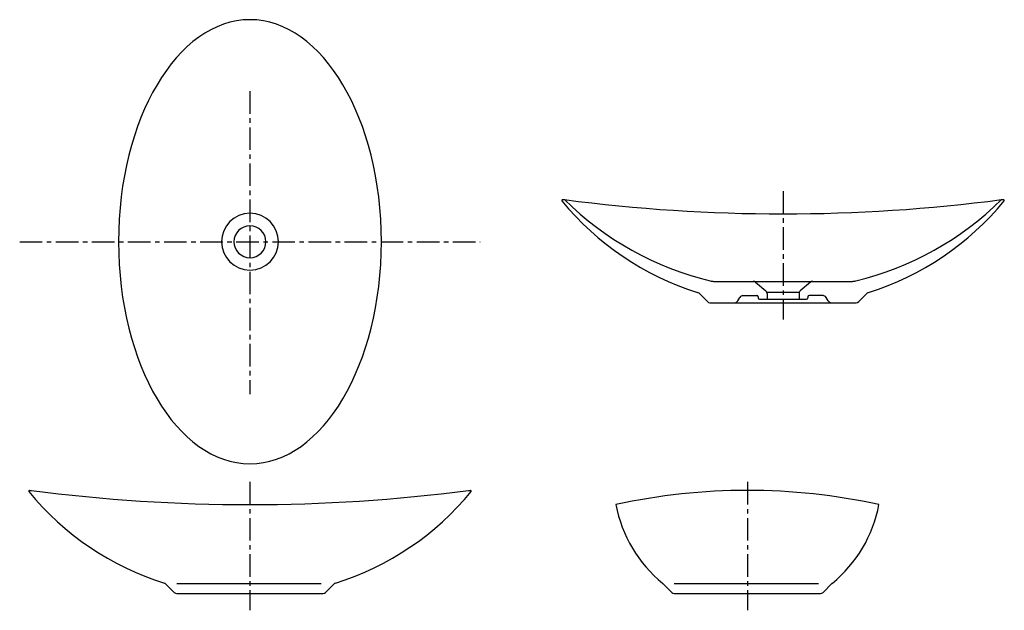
# Model space of a CAD drawing. Header units: millimetres. Extents: x -324 to 1061, y -519 to 312.
import ezdxf

# ---------------------------------------------------------------- set-up
doc = ezdxf.new("R2010")
doc.units = ezdxf.units.MM
doc.linetypes.add('CENTER', pattern=[50.8, 31.75, -6.35, 6.35, -6.35])

msp = doc.modelspace()

# ---------------------------------------------------------------- linework, layer by layer
at = {"color": 7, "linetype": 'CENTER'}
for p, q in [((0, 211.80661), (0, -214.6783)), ((750.06776, 71.210806), (750.06776, -109.451751)), ((-324.035823, 0), (324.035823, 0)), ((0, -338.042991), (0, -518.705548)), ((700, -338.042991), (700, -518.705548))]:
    msp.add_line(p, q, dxfattribs=at)
at = {"color": 7, "linetype": 'Continuous'}
for p, q in [((439.672954, 59.253797), (442.56776, 59.253797)), ((1057.56776, 59.253797), (1060.462567, 59.253797)), ((652.415852, -55.746203), (847.719669, -55.746203)), ((711.472097, -56.94992), (725.821717, -69.249595)), ((788.663424, -56.94992), (774.313803, -69.249595)), ((631.854161, -72.532604), (643.603294, -84.281737)), ((686.511136, -83.246203), (689.397887, -78.246203)), ((693.728014, -75.746203), (713.06776, -75.746203)), ((715.06776, -77.746203), (715.06776, -78.746203)), ((717.06776, -80.746203), (783.06776, -80.746203)), ((727.56776, -70.746203), (772.56776, -70.746203)), ((727.56776, -73.045878), (727.56776, -80.746203)), ((772.56776, -73.045878), (772.56776, -80.746203)), ((785.06776, -77.746203), (785.06776, -78.746203)), ((806.407506, -75.746203), (787.06776, -75.746203)), ((813.624384, -83.246203), (810.737633, -78.246203)), ((868.28136, -72.532604), (856.532226, -84.281737)), ((647.138828, -85.746203), (852.996692, -85.746203)), ((-310.394806, -350), (-307.5, -350)), ((307.5, -350), (310.394806, -350)), ((-118.213599, -481.786401), (-106.464466, -493.535534)), ((-102.928932, -480.914902), (100, -480.914902)), ((118.213599, -481.786401), (106.464466, -493.535534)), ((581.091652, -481.091652), (593.535534, -493.535534)), ((597.071068, -480.914902), (800, -480.914902)), ((818.908348, -481.091652), (806.464466, -493.535534)), ((-102.928932, -495), (102.928932, -495)), ((597.071068, -495), (802.928932, -495))]:
    msp.add_line(p, q, dxfattribs=at)
for centre, radius, start, end in [((439.672954, 58.253797), 1, 89.999997, 219.33328), ((750.06776, 312.610278), 402.30058, -140.66671, -107.392574), ((750.06776, 369.389666), 436.738489, -134.755478, -103.551787), ((750.06776, 2413.160047), 2373.90625, -97.442624, -82.557371), ((750.06776, 369.389666), 436.738489, -76.448208, -45.244517), ((750.06776, 312.610278), 402.30058, -72.607421, -39.333285), ((1060.462567, 58.253797), 1, -39.333285, 89.999997), ((0, 0), 40, 0, 359.99999), ((0, 0), 22.5, 0, 359.99999), ((652.415852, -35.746203), 20, -103.551787, -89.999997), ((847.719669, -35.746203), 20, -89.999997, -76.448208), ((708.21814, -60.746203), 5, 49.398704, 89.999997), ((722.56776, -73.045878), 5, 0, 49.398704), ((777.56776, -73.045878), 5, 130.601291, 179.999995), ((791.917381, -60.746203), 5, 89.999997, 130.601291), ((628.318627, -76.068138), 5, 44.999999, 72.607421), ((693.728014, -80.746203), 5, 89.999997, 149.999996), ((713.06776, -77.746203), 2, 0, 89.999997), ((717.06776, -78.746203), 2, -179.999995, -89.999997), ((783.06776, -78.746203), 2, -89.999997, 0), ((787.06776, -77.746203), 2, 89.999997, 179.999995), ((806.407506, -80.746203), 5, 29.999999, 89.999997), ((871.816893, -76.068138), 5, 107.392574, 134.999996), ((647.138828, -80.746203), 5, -134.999996, -89.999997), ((682.181009, -80.746203), 5, -89.999997, -29.999999), ((817.954511, -80.746203), 5, -149.999996, -89.999997), ((852.996692, -80.746203), 5, -89.999997, -44.999999), ((-310.394806, -351), 1, 89.999997, 219.33328), ((0, -96.643519), 402.30058, -140.66671, -107.392574), ((0, 2003.90625), 2373.90625, -97.442624, -82.557371), ((0, -96.643519), 402.30058, -72.607421, -39.333285), ((310.394806, -351), 1, -39.333285, 89.999997), ((700, -1215.625), 865.625, 77.659648, 102.340347), ((700, -335.101065), 188.262943, -169.317094, -129.313342), ((700, -335.101065), 188.262943, -50.686653, -10.682901), ((-121.749133, -485.321934), 5, 44.999999, 72.607421), ((121.749133, -485.321934), 5, 107.392574, 134.999996), ((577.556118, -484.627186), 5, 44.999999, 50.686653), ((822.443882, -484.627186), 5, 129.313342, 134.999996), ((-102.928932, -490), 5, -134.999996, -89.999997), ((102.928932, -490), 5, -89.999997, -44.999999), ((597.071068, -490), 5, -134.999996, -89.999997), ((802.928932, -490), 5, -89.999997, -44.999999)]:
    msp.add_arc(centre, radius, start, end, dxfattribs=at)
msp.add_ellipse((0, 0), major_axis=(0, 312.5), ratio=0.592, start_param=0, end_param=6.283185, dxfattribs=at)

doc.saveas('drawing.dxf')
